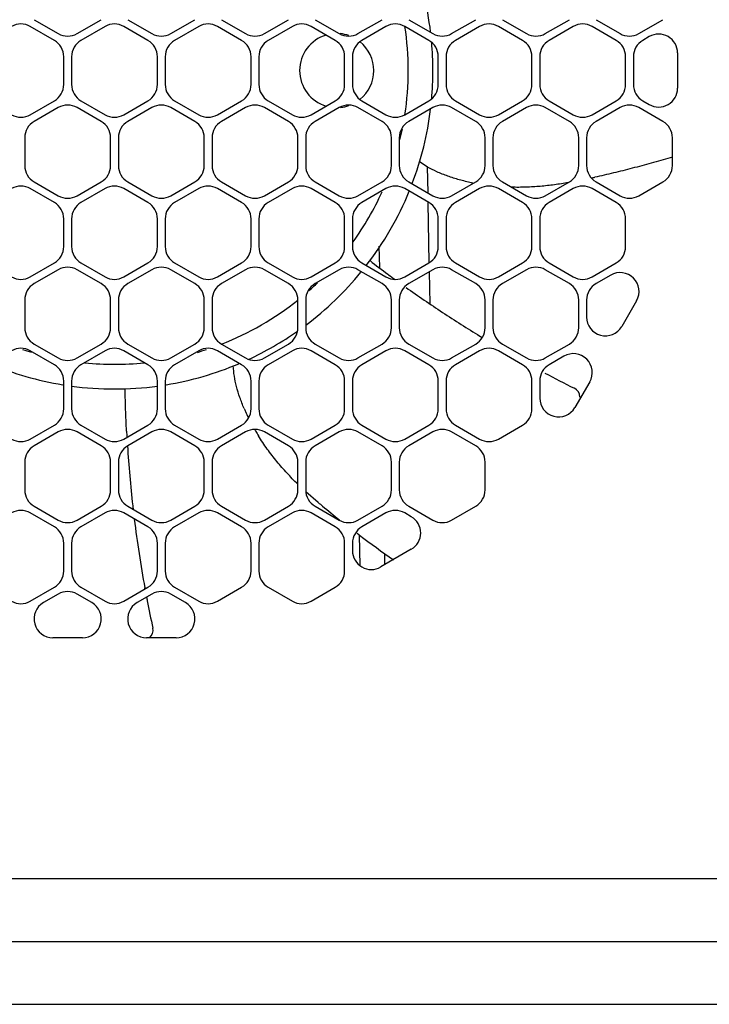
# Model space of a CAD drawing. Header units: inches. Extents: x 0 to 34, y 0 to 22.
# Tile 119 of 124: x 29.616 to 30.166, y 4.251 to 5.036. Entities that reach past the tile are written whole.
import ezdxf

# ---------------------------------------------------------------- set-up
doc = ezdxf.new("R2010")
doc.units = ezdxf.units.IN
doc.header["$LTSCALE"] = 1.87
doc.header["$MEASUREMENT"] = 0
doc.layers.get('0').update_dxf_attribs({"linetype": 'CONTINUOUS'})
doc.layers.add('DIMENSIONS', color=7, linetype='CONTINUOUS')
doc.styles.get("Standard").update_dxf_attribs({"font": 'txt', "width": 0.8})
doc.dimstyles.new('DIMSTYLE_1', dxfattribs={"dimtxt": 0.125, "dimasz": 0.18, "dimexe": 0.125, "dimexo": 0.0625, "dimgap": 0.0625, "dimtad": 0, "dimtih": 1, "dimtoh": 1, "dimdec": 3, "dimlfac": 2, "dimzin": 4, "dimdsep": 46, "dimtxsty": 'STANDARD', "dimblk": '_FILLED', "dimblk1": '_FILLED', "dimblk2": '_FILLED', "dimcen": 0.09, "dimadec": 0, "dimazin": 0, "dimtp": 0.001, "dimtm": 0.001, "dimtfac": 1, "dimtdec": 3, "dimtofl": 0, "dimtmove": 0, "dimatfit": 3, "dimldrblk": '_FILLED', "dimfxl": 1, "dimtolj": 1, "dimtzin": 4, "dimarcsym": 0})

# ---------------------------------------------------------------- blocks, each defined once
blk = doc.blocks.new('_FILLED')
at = {"color": 0, "linetype": 'BYBLOCK'}
blk.add_solid([(0, 0), (-1, 0.1736), (-1, -0.1736)], dxfattribs=at)
blk = doc.blocks.new('*D4')
at = {"layer": 'DIMENSIONS', "color": 2, "linetype": 'CONTINUOUS'}
for p, q in [((29.16451, 6.23064), (32.61655, 6.23064)), ((32.49155, 6.23064), (32.49155, 5.36594)), ((32.49155, 4.25125), (32.49155, 5.11594)), ((30.28505, 4.25125), (32.61655, 4.25125))]:
    blk.add_line(p, q, dxfattribs=at)
at = {"layer": 'DIMENSIONS', "color": 2, "linetype": 'CONTINUOUS', "xscale": 0.18, "yscale": 0.18, "zscale": 0.18}
for p, rotation in [((32.49155, 6.23064), 90), ((32.49155, 4.25125), 270)]:
    blk.add_blockref('_FILLED', p, dxfattribs=dict(at, rotation=rotation))
at = {"layer": 'DIMENSIONS', "color": 2, "linetype": 'CONTINUOUS', "insert": (32.49155, 5.30344), "char_height": 0.125, "width": 1.625, "attachment_point": 2, "line_spacing_factor": 0.9}
blk.add_mtext('(3.959{\\Ftxt.shx;\\W1.000000;\\H0.125000; }[100.55])', dxfattribs=at)

msp = doc.modelspace()

# ---------------------------------------------------------------- linework, layer by layer
at = {"color": 7, "linetype": 'CONTINUOUS'}
for p, q in [((29.62752, 5.03632), (29.64673, 5.02523)), ((29.66173, 5.02523), (29.68093, 5.03632)), ((29.70217, 5.03632), (29.72138, 5.02523)), ((29.73638, 5.02523), (29.75559, 5.03632)), ((29.77683, 5.03632), (29.79604, 5.02523)), ((29.81104, 5.02523), (29.83025, 5.03632)), ((29.85149, 5.03632), (29.8707, 5.02523)), ((29.8857, 5.02523), (29.9049, 5.03632)), ((29.92614, 5.03632), (29.94535, 5.02523)), ((29.96035, 5.02523), (29.97956, 5.03632)), ((30.0008, 5.03632), (30.02001, 5.02523)), ((30.03501, 5.02523), (30.05422, 5.03632)), ((30.07546, 5.03632), (30.09466, 5.02523)), ((30.10966, 5.02523), (30.12887, 5.03632)), ((29.64361, 5.01983), (29.6244, 5.03092)), ((29.68405, 5.03092), (29.66485, 5.01983)), ((29.71826, 5.01983), (29.69905, 5.03092)), ((29.75871, 5.03092), (29.7395, 5.01983)), ((29.79292, 5.01983), (29.77371, 5.03092)), ((29.83337, 5.03092), (29.81416, 5.01983)), ((29.86757, 5.01983), (29.84837, 5.03092)), ((29.90802, 5.03092), (29.88882, 5.01983)), ((29.94223, 5.01983), (29.92302, 5.03092)), ((29.98268, 5.03092), (29.96347, 5.01983)), ((30.01689, 5.01983), (29.99768, 5.03092)), ((30.05734, 5.03092), (30.03813, 5.01983)), ((30.09154, 5.01983), (30.07234, 5.03092)), ((30.11796, 5.02282), (30.11278, 5.01983)), ((30.14046, 5.00983), (30.14046, 4.98167)), ((29.65111, 4.98466), (29.65111, 5.00684)), ((29.65735, 5.00684), (29.65735, 4.98466)), ((29.72576, 4.98466), (29.72576, 5.00684)), ((29.732, 5.00684), (29.732, 4.98466)), ((29.80042, 4.98466), (29.80042, 5.00684)), ((29.80666, 5.00684), (29.80666, 4.98466)), ((29.87507, 4.98466), (29.87507, 5.00684)), ((29.88132, 5.00684), (29.88132, 4.98466)), ((29.94973, 4.98466), (29.94973, 5.00684)), ((29.95597, 5.00684), (29.95597, 4.98466)), ((30.02439, 4.98466), (30.02439, 5.00684)), ((30.03063, 5.00684), (30.03063, 4.98466)), ((30.09904, 4.98466), (30.09904, 5.00684)), ((30.10528, 5.00684), (30.10528, 4.98466)), ((29.6244, 4.96058), (29.64361, 4.97167)), ((29.66485, 4.97167), (29.68405, 4.96058)), ((29.69905, 4.96058), (29.71826, 4.97167)), ((29.7395, 4.97167), (29.75871, 4.96058)), ((29.77371, 4.96058), (29.79292, 4.97167)), ((29.81416, 4.97167), (29.83337, 4.96058)), ((29.84837, 4.96058), (29.86757, 4.97167)), ((29.88882, 4.97167), (29.90802, 4.96058)), ((29.92302, 4.96058), (29.94223, 4.97167)), ((29.96347, 4.97167), (29.98268, 4.96058)), ((29.99768, 4.96058), (30.01689, 4.97167)), ((30.03813, 4.97167), (30.05734, 4.96058)), ((30.07234, 4.96058), (30.09154, 4.97167)), ((30.11278, 4.97167), (30.11796, 4.96868)), ((29.64673, 4.96627), (29.62752, 4.95518)), ((29.68093, 4.95518), (29.66173, 4.96627)), ((29.72138, 4.96627), (29.70217, 4.95518)), ((29.75559, 4.95518), (29.73638, 4.96627)), ((29.79604, 4.96627), (29.77683, 4.95518)), ((29.83025, 4.95518), (29.81104, 4.96627)), ((29.8707, 4.96627), (29.85149, 4.95518)), ((29.9049, 4.95518), (29.8857, 4.96627)), ((29.94535, 4.96627), (29.92614, 4.95518)), ((29.97956, 4.95518), (29.96035, 4.96627)), ((30.02001, 4.96627), (30.0008, 4.95518)), ((30.05422, 4.95518), (30.03501, 4.96627)), ((30.09466, 4.96627), (30.07546, 4.95518)), ((30.12887, 4.95518), (30.10966, 4.96627)), ((29.62002, 4.94219), (29.62002, 4.92001)), ((29.68843, 4.92001), (29.68843, 4.94219)), ((29.69467, 4.94219), (29.69467, 4.92001)), ((29.76309, 4.92001), (29.76309, 4.94219)), ((29.76933, 4.94219), (29.76933, 4.92001)), ((29.83775, 4.92001), (29.83775, 4.94219)), ((29.84399, 4.94219), (29.84399, 4.92001)), ((29.9124, 4.92001), (29.9124, 4.94219)), ((29.91864, 4.94219), (29.91864, 4.92001)), ((29.98706, 4.92001), (29.98706, 4.94219)), ((29.9933, 4.94219), (29.9933, 4.92001)), ((30.06172, 4.92001), (30.06172, 4.94219)), ((30.06796, 4.94219), (30.06796, 4.92001)), ((30.13637, 4.92001), (30.13637, 4.94219)), ((29.94092, 4.91902), (29.93483, 4.92298)), ((30.13639, 4.92679), (30.13458, 4.92625)), ((29.94095, 4.91907), (29.94131, 4.89826)), ((29.62752, 4.90702), (29.64673, 4.89593)), ((29.66173, 4.89593), (29.68093, 4.90702)), ((29.70217, 4.90702), (29.72138, 4.89593)), ((29.73638, 4.89593), (29.75559, 4.90702)), ((29.77683, 4.90702), (29.79604, 4.89593)), ((29.81104, 4.89593), (29.83025, 4.90702)), ((29.85149, 4.90702), (29.8707, 4.89593)), ((29.8857, 4.89593), (29.9049, 4.90702)), ((29.92614, 4.90702), (29.94535, 4.89593)), ((29.96035, 4.89593), (29.97956, 4.90702)), ((30.0008, 4.90702), (30.02001, 4.89593)), ((30.03501, 4.89593), (30.05422, 4.90702)), ((30.07546, 4.90702), (30.09466, 4.89593)), ((30.10966, 4.89593), (30.12887, 4.90702)), ((29.64361, 4.89052), (29.6244, 4.90161)), ((29.68405, 4.90161), (29.66485, 4.89052)), ((29.71826, 4.89052), (29.69905, 4.90161)), ((29.75871, 4.90161), (29.7395, 4.89052)), ((29.79292, 4.89052), (29.77371, 4.90161)), ((29.83337, 4.90161), (29.81416, 4.89052)), ((29.86757, 4.89052), (29.84837, 4.90161)), ((29.90802, 4.90161), (29.88882, 4.89052)), ((29.94223, 4.89052), (29.92302, 4.90161)), ((29.98268, 4.90161), (29.96347, 4.89052)), ((30.01689, 4.89052), (29.99768, 4.90161)), ((30.05734, 4.90161), (30.03813, 4.89052)), ((30.09154, 4.89052), (30.07234, 4.90161)), ((29.94145, 4.89051), (29.94229, 4.84236)), ((29.65111, 4.85535), (29.65111, 4.87753)), ((29.65735, 4.87753), (29.65735, 4.85535)), ((29.72576, 4.85535), (29.72576, 4.87753)), ((29.732, 4.87753), (29.732, 4.85535)), ((29.80042, 4.85535), (29.80042, 4.87753)), ((29.80666, 4.87753), (29.80666, 4.85535)), ((29.87507, 4.85535), (29.87507, 4.87753)), ((29.88132, 4.87753), (29.88132, 4.85535)), ((29.94973, 4.85535), (29.94973, 4.87753)), ((29.95597, 4.87753), (29.95597, 4.85535)), ((30.02439, 4.85535), (30.02439, 4.87753)), ((30.03063, 4.87753), (30.03063, 4.85535)), ((30.09904, 4.85535), (30.09904, 4.87753)), ((29.90299, 4.83865), (29.90269, 4.85581)), ((29.6244, 4.83127), (29.64361, 4.84236)), ((29.64673, 4.83696), (29.62752, 4.82587)), ((29.68093, 4.82587), (29.66173, 4.83696)), ((29.66485, 4.84236), (29.68405, 4.83127)), ((29.69905, 4.83127), (29.71826, 4.84236)), ((29.72138, 4.83696), (29.70217, 4.82587)), ((29.75559, 4.82587), (29.73638, 4.83696)), ((29.7395, 4.84236), (29.75871, 4.83127)), ((29.77371, 4.83127), (29.79292, 4.84236)), ((29.79604, 4.83696), (29.77683, 4.82587)), ((29.83025, 4.82587), (29.81104, 4.83696)), ((29.81416, 4.84236), (29.83337, 4.83127)), ((29.84837, 4.83127), (29.86757, 4.84236)), ((29.8707, 4.83696), (29.85149, 4.82587)), ((29.9049, 4.82587), (29.8857, 4.83696)), ((29.88882, 4.84236), (29.90802, 4.83127)), ((29.92302, 4.83127), (29.94223, 4.84236)), ((29.94535, 4.83696), (29.92614, 4.82587)), ((29.97956, 4.82587), (29.96035, 4.83696)), ((29.96347, 4.84236), (29.98268, 4.83127)), ((29.99768, 4.83127), (30.01689, 4.84236)), ((30.02001, 4.83696), (30.0008, 4.82587)), ((30.05422, 4.82587), (30.03501, 4.83696)), ((30.03813, 4.84236), (30.05734, 4.83127)), ((30.07234, 4.83127), (30.09154, 4.84236)), ((29.90952, 4.83333), (29.91004, 4.83294)), ((29.94242, 4.83526), (29.94286, 4.80984)), ((30.08726, 4.83268), (30.07546, 4.82587)), ((29.62002, 4.81288), (29.62002, 4.7907)), ((29.68843, 4.7907), (29.68843, 4.81288)), ((29.69467, 4.81288), (29.69467, 4.7907)), ((29.76309, 4.7907), (29.76309, 4.81288)), ((29.76933, 4.81288), (29.76933, 4.7907)), ((29.83775, 4.7907), (29.83775, 4.81288)), ((29.84399, 4.81288), (29.84399, 4.7907)), ((29.9124, 4.7907), (29.9124, 4.81288)), ((29.91864, 4.81288), (29.91864, 4.7907)), ((29.98706, 4.7907), (29.98706, 4.81288)), ((29.9933, 4.81288), (29.9933, 4.7907)), ((30.06172, 4.7907), (30.06172, 4.81288)), ((30.06796, 4.81288), (30.06796, 4.79925)), ((30.10775, 4.81219), (30.09595, 4.79175)), ((29.98286, 4.78405), (29.9834, 4.78373)), ((29.9834, 4.78373), (29.98465, 4.78296)), ((29.62752, 4.77771), (29.64673, 4.76662)), ((29.66173, 4.76662), (29.68093, 4.77771)), ((29.70217, 4.77771), (29.72138, 4.76662)), ((29.73638, 4.76662), (29.75559, 4.77771)), ((29.77683, 4.77771), (29.79604, 4.76662)), ((29.81104, 4.76662), (29.83025, 4.77771)), ((29.85149, 4.77771), (29.8707, 4.76662)), ((29.8857, 4.76662), (29.9049, 4.77771)), ((29.92614, 4.77771), (29.94535, 4.76662)), ((29.96035, 4.76662), (29.97956, 4.77771)), ((30.0008, 4.77771), (30.02001, 4.76662)), ((30.03501, 4.76662), (30.05422, 4.77771)), ((29.64361, 4.76121), (29.6244, 4.7723)), ((29.68405, 4.7723), (29.66485, 4.76121)), ((29.71826, 4.76121), (29.69905, 4.7723)), ((29.75871, 4.7723), (29.7395, 4.76121)), ((29.79292, 4.76121), (29.77371, 4.7723)), ((29.83337, 4.7723), (29.81416, 4.76121)), ((29.86757, 4.76121), (29.84837, 4.7723)), ((29.90802, 4.7723), (29.88882, 4.76121)), ((29.94223, 4.76121), (29.92302, 4.7723)), ((29.98268, 4.7723), (29.96347, 4.76121)), ((30.01689, 4.76121), (29.99768, 4.7723)), ((30.04993, 4.76803), (30.03813, 4.76121)), ((29.65111, 4.72604), (29.65111, 4.74822)), ((29.65735, 4.74822), (29.65735, 4.72604)), ((29.72576, 4.72604), (29.72576, 4.74822)), ((29.732, 4.74822), (29.732, 4.72604)), ((29.80042, 4.72604), (29.80042, 4.74822)), ((29.80666, 4.74822), (29.80666, 4.72604)), ((29.87507, 4.72604), (29.87507, 4.74822)), ((29.88132, 4.74822), (29.88132, 4.72604)), ((29.94973, 4.72604), (29.94973, 4.74822)), ((29.95597, 4.74822), (29.95597, 4.72604)), ((30.02439, 4.72604), (30.02439, 4.74822)), ((30.03063, 4.74822), (30.03063, 4.73459)), ((30.07042, 4.74754), (30.05862, 4.72709)), ((29.6244, 4.70196), (29.64361, 4.71305)), ((29.66485, 4.71305), (29.68405, 4.70196)), ((29.69905, 4.70196), (29.71826, 4.71305)), ((29.7395, 4.71305), (29.75871, 4.70196)), ((29.77371, 4.70196), (29.79292, 4.71305)), ((29.81416, 4.71305), (29.83337, 4.70196)), ((29.84837, 4.70196), (29.86757, 4.71305)), ((29.88882, 4.71305), (29.90802, 4.70196)), ((29.92302, 4.70196), (29.94223, 4.71305)), ((29.96347, 4.71305), (29.98268, 4.70196)), ((29.99768, 4.70196), (30.01689, 4.71305)), ((29.64673, 4.70765), (29.62752, 4.69656)), ((29.68093, 4.69656), (29.66173, 4.70765)), ((29.72138, 4.70765), (29.70217, 4.69656)), ((29.75559, 4.69656), (29.73638, 4.70765)), ((29.79604, 4.70765), (29.77683, 4.69656)), ((29.83025, 4.69656), (29.81104, 4.70765)), ((29.8707, 4.70765), (29.85149, 4.69656)), ((29.9049, 4.69656), (29.8857, 4.70765)), ((29.94535, 4.70765), (29.92614, 4.69656)), ((29.97956, 4.69656), (29.96035, 4.70765)), ((29.62002, 4.68357), (29.62002, 4.66139)), ((29.68843, 4.66139), (29.68843, 4.68357)), ((29.69467, 4.68357), (29.69467, 4.66139)), ((29.76309, 4.66139), (29.76309, 4.68357)), ((29.76933, 4.68357), (29.76933, 4.66139)), ((29.83775, 4.66139), (29.83775, 4.68357)), ((29.84399, 4.68357), (29.84399, 4.66139)), ((29.9124, 4.66139), (29.9124, 4.68357)), ((29.91864, 4.68357), (29.91864, 4.66139)), ((29.98706, 4.66139), (29.98706, 4.68357)), ((29.85405, 4.65134), (29.84418, 4.65996)), ((29.62752, 4.6484), (29.64673, 4.63731)), ((29.66173, 4.63731), (29.68093, 4.6484)), ((29.70217, 4.6484), (29.72138, 4.63731)), ((29.73638, 4.63731), (29.75559, 4.6484)), ((29.77683, 4.6484), (29.79604, 4.63731)), ((29.81104, 4.63731), (29.83025, 4.6484)), ((29.85149, 4.6484), (29.8707, 4.63731)), ((29.8857, 4.63731), (29.9049, 4.6484)), ((29.92614, 4.6484), (29.94535, 4.63731)), ((29.96035, 4.63731), (29.97956, 4.6484)), ((29.64361, 4.6319), (29.6244, 4.64299)), ((29.68405, 4.64299), (29.66485, 4.6319)), ((29.71826, 4.6319), (29.69905, 4.64299)), ((29.75871, 4.64299), (29.7395, 4.6319)), ((29.79292, 4.6319), (29.77371, 4.64299)), ((29.83337, 4.64299), (29.81416, 4.6319)), ((29.86757, 4.6319), (29.84837, 4.64299)), ((29.90802, 4.64299), (29.88882, 4.6319)), ((29.9282, 4.64001), (29.92302, 4.64299)), ((29.8864, 4.62565), (29.88493, 4.62676)), ((29.88697, 4.62522), (29.8864, 4.62565)), ((29.88745, 4.60112), (29.88703, 4.62529)), ((29.65111, 4.59673), (29.65111, 4.61891)), ((29.65735, 4.61891), (29.65735, 4.59673)), ((29.72576, 4.59673), (29.72576, 4.61891)), ((29.732, 4.61891), (29.732, 4.59673)), ((29.80042, 4.59673), (29.80042, 4.61891)), ((29.80666, 4.61891), (29.80666, 4.59673)), ((29.87507, 4.59673), (29.87507, 4.61891)), ((29.88132, 4.61891), (29.88132, 4.61294)), ((29.9282, 4.61403), (29.90382, 4.59995)), ((29.90712, 4.60186), (29.90697, 4.61073)), ((29.6244, 4.57265), (29.64361, 4.58374)), ((29.64673, 4.57834), (29.63492, 4.57153)), ((29.67353, 4.57153), (29.66173, 4.57834)), ((29.66485, 4.58374), (29.68405, 4.57265)), ((29.69905, 4.57265), (29.71826, 4.58374)), ((29.72138, 4.57834), (29.70958, 4.57153)), ((29.71588, 4.58245), (29.71573, 4.58326)), ((29.74819, 4.57153), (29.73638, 4.57834)), ((29.7395, 4.58374), (29.75871, 4.57265)), ((29.77371, 4.57265), (29.79292, 4.58374)), ((29.81416, 4.58374), (29.83337, 4.57265)), ((29.84837, 4.57265), (29.86757, 4.58374)), ((29.66603, 4.54354), (29.64242, 4.54354)), ((29.74069, 4.54354), (29.71708, 4.54354)), ((30.6678, 4.35125), (26.9653, 4.35125)), ((28.87905, 4.30125), (30.25405, 4.30125)), ((28.87905, 4.25125), (30.25405, 4.25125))]:
    msp.add_line(p, q, dxfattribs=at)
for centre, radius, start, end in [((29.69155, 4.9958), 0.25394, 6.96704, 20.7295), ((29.6169, 5.01793), 0.015, 60, 120), ((29.69155, 5.01793), 0.015, 60, 120), ((29.76621, 5.01793), 0.015, 60, 120), ((29.84087, 5.01793), 0.015, 60, 120), ((29.91552, 5.01793), 0.015, 60, 120), ((29.99018, 5.01793), 0.015, 60, 120), ((30.06484, 5.01793), 0.015, 60, 120), ((29.65423, 5.03822), 0.015, 240, 300), ((29.72888, 5.03822), 0.015, 240, 300), ((29.80354, 5.03822), 0.015, 240, 300), ((29.8782, 5.03822), 0.015, 240, 300), ((29.86872, 4.9958), 0.02953, 70.64058, 84.70215), ((29.69155, 4.9958), 0.23425, 351.34452, 8.62972), ((29.95285, 5.03822), 0.015, 240, 300), ((30.02751, 5.03822), 0.015, 240, 300), ((30.10216, 5.03822), 0.015, 240, 300), ((30.12546, 5.00983), 0.015, 0, 120), ((29.63611, 5.00684), 0.015, 0, 60), ((29.67235, 5.00684), 0.015, 120, 180), ((29.71076, 5.00684), 0.015, 0, 60), ((29.747, 5.00684), 0.015, 120, 180), ((29.78542, 5.00684), 0.015, 0, 60), ((29.82166, 5.00684), 0.015, 120, 180), ((29.86872, 4.9958), 0.02953, 106.57054, 253.68087), ((29.86007, 5.00684), 0.015, 0, 60), ((29.89632, 5.00684), 0.015, 120, 180), ((29.86872, 4.9958), 0.02953, 309.03911, 50.81633), ((29.93473, 5.00684), 0.015, 0, 60), ((29.69155, 4.9958), 0.25394, 354.80867, 5.16577), ((29.97097, 5.00684), 0.015, 120, 180), ((30.00939, 5.00684), 0.015, 0, 60), ((30.04563, 5.00684), 0.015, 120, 180), ((30.08404, 5.00684), 0.015, 0, 60), ((30.12028, 5.00684), 0.015, 120, 180), ((29.63611, 4.98466), 0.015, 300, 360), ((29.67235, 4.98466), 0.015, 180, 240), ((29.71076, 4.98466), 0.015, 300, 360), ((29.747, 4.98466), 0.015, 180, 240), ((29.78542, 4.98466), 0.015, 300, 360), ((29.82166, 4.98466), 0.015, 180, 240), ((29.86007, 4.98466), 0.015, 300, 360), ((29.89632, 4.98466), 0.015, 180, 240), ((29.93473, 4.98466), 0.015, 300, 360), ((29.97097, 4.98466), 0.015, 180, 240), ((30.00939, 4.98466), 0.015, 300, 360), ((30.04563, 4.98466), 0.015, 180, 240), ((30.08404, 4.98466), 0.015, 300, 360), ((30.12028, 4.98466), 0.015, 180, 240), ((30.12546, 4.98167), 0.015, 240, 360), ((29.65423, 4.95327), 0.015, 60, 120), ((29.72888, 4.95327), 0.015, 60, 120), ((29.80354, 4.95327), 0.015, 60, 120), ((29.8782, 4.95327), 0.015, 60, 120), ((29.86872, 4.9958), 0.02953, 276.06999, 288.92469), ((29.69155, 4.9958), 0.25394, 339.24558, 353.00813), ((29.95285, 4.95327), 0.015, 60, 120), ((30.02751, 4.95327), 0.015, 60, 120), ((30.10216, 4.95327), 0.015, 60, 120), ((29.6169, 4.97357), 0.015, 240, 300), ((29.63502, 4.94219), 0.015, 120, 180), ((29.67343, 4.94219), 0.015, 0, 60), ((29.69155, 4.97357), 0.015, 240, 300), ((29.70967, 4.94219), 0.015, 120, 180), ((29.74809, 4.94219), 0.015, 0, 60), ((29.76621, 4.97357), 0.015, 240, 300), ((29.78433, 4.94219), 0.015, 120, 180), ((29.82275, 4.94219), 0.015, 0, 60), ((29.84087, 4.97357), 0.015, 240, 300), ((29.85899, 4.94219), 0.015, 120, 180), ((29.8974, 4.94219), 0.015, 0, 60), ((29.91552, 4.97357), 0.015, 240, 300), ((29.93364, 4.94219), 0.015, 120, 180), ((29.97206, 4.94219), 0.015, 0, 60), ((29.99018, 4.97357), 0.015, 240, 300), ((30.0083, 4.94219), 0.015, 120, 180), ((30.04672, 4.94219), 0.015, 0, 60), ((30.06484, 4.97357), 0.015, 240, 300), ((30.08296, 4.94219), 0.015, 120, 180), ((30.12137, 4.94219), 0.015, 0, 60), ((29.69155, 4.9958), 0.23425, 346.33515, 348.45567), ((29.63502, 4.92001), 0.015, 180, 240), ((29.67343, 4.92001), 0.015, 300, 360), ((29.70967, 4.92001), 0.015, 180, 240), ((29.74809, 4.92001), 0.015, 300, 360), ((29.78433, 4.92001), 0.015, 180, 240), ((29.82275, 4.92001), 0.015, 300, 360), ((29.85899, 4.92001), 0.015, 180, 240), ((29.8974, 4.92001), 0.015, 300, 360), ((29.93364, 4.92001), 0.015, 180, 240), ((29.97206, 4.92001), 0.015, 300, 360), ((30.0083, 4.92001), 0.015, 180, 240), ((30.04672, 4.92001), 0.015, 300, 360), ((30.08296, 4.92001), 0.015, 180, 240), ((30.12137, 4.92001), 0.015, 300, 360), ((29.92735, 5.57923), 0.68458, 282.17825, 282.42405), ((29.6169, 4.88862), 0.015, 60, 120), ((29.69155, 4.88862), 0.015, 60, 120), ((29.76621, 4.88862), 0.015, 60, 120), ((29.84087, 4.88862), 0.015, 60, 120), ((29.69155, 4.9958), 0.23425, 324.29819, 335.60538), ((29.69155, 4.9958), 0.25394, 322.23389, 337.75006), ((29.91552, 4.88862), 0.015, 60, 120), ((30.00886, 5.06345), 0.1605, 258.2438, 258.85301), ((29.99018, 4.88862), 0.015, 60, 120), ((30.06484, 4.88862), 0.015, 60, 120), ((29.65423, 4.90892), 0.015, 240, 300), ((29.72888, 4.90892), 0.015, 240, 300), ((29.80354, 4.90892), 0.015, 240, 300), ((29.8782, 4.90892), 0.015, 240, 300), ((29.95285, 4.90892), 0.015, 240, 300), ((30.02751, 4.90892), 0.015, 240, 300), ((30.10216, 4.90892), 0.015, 240, 300), ((29.63611, 4.87753), 0.015, 0, 60), ((29.67235, 4.87753), 0.015, 120, 180), ((29.71076, 4.87753), 0.015, 0, 60), ((29.747, 4.87753), 0.015, 120, 180), ((29.78542, 4.87753), 0.015, 0, 60), ((29.82166, 4.87753), 0.015, 120, 180), ((29.86007, 4.87753), 0.015, 0, 60), ((29.89632, 4.87753), 0.015, 120, 180), ((29.93473, 4.87753), 0.015, 0, 60), ((29.97097, 4.87753), 0.015, 120, 180), ((30.00939, 4.87753), 0.015, 0, 60), ((30.04563, 4.87753), 0.015, 120, 180), ((30.08404, 4.87753), 0.015, 0, 60), ((29.63611, 4.85535), 0.015, 300, 360), ((29.67235, 4.85535), 0.015, 180, 240), ((29.71076, 4.85535), 0.015, 300, 360), ((29.747, 4.85535), 0.015, 180, 240), ((29.78542, 4.85535), 0.015, 300, 360), ((29.82166, 4.85535), 0.015, 180, 240), ((29.86007, 4.85535), 0.015, 300, 360), ((29.89632, 4.85535), 0.015, 180, 240), ((29.93473, 4.85535), 0.015, 300, 360), ((29.97097, 4.85535), 0.015, 180, 240), ((30.00939, 4.85535), 0.015, 300, 360), ((30.04563, 4.85535), 0.015, 180, 240), ((30.08404, 4.85535), 0.015, 300, 360), ((30.28121, 5.33356), 0.62321, 231.73883, 233.38676), ((29.65423, 4.82397), 0.015, 60, 120), ((29.72888, 4.82397), 0.015, 60, 120), ((29.80354, 4.82397), 0.015, 60, 120), ((29.8782, 4.82397), 0.015, 60, 120), ((29.95285, 4.82397), 0.015, 60, 120), ((30.02751, 4.82397), 0.015, 60, 120), ((29.6169, 4.84426), 0.015, 240, 300), ((29.69155, 4.84426), 0.015, 240, 300), ((29.76621, 4.84426), 0.015, 240, 300), ((29.84087, 4.84426), 0.015, 240, 300), ((29.69155, 4.9958), 0.25394, 306.93952, 320.70247), ((29.91552, 4.84426), 0.015, 240, 300), ((30.34068, 5.41297), 0.72241, 233.40782, 233.92907), ((29.99018, 4.84426), 0.015, 240, 300), ((30.06484, 4.84426), 0.015, 240, 300), ((30.09476, 4.81969), 0.015, 330, 120), ((29.63502, 4.81288), 0.015, 120, 180), ((29.67343, 4.81288), 0.015, 0, 60), ((29.70967, 4.81288), 0.015, 120, 180), ((29.74809, 4.81288), 0.015, 0, 60), ((29.78433, 4.81288), 0.015, 120, 180), ((29.82275, 4.81288), 0.015, 0, 60), ((29.85899, 4.81288), 0.015, 120, 180), ((29.69155, 4.9958), 0.23425, 311.4083, 313.73042), ((29.8974, 4.81288), 0.015, 0, 60), ((29.93364, 4.81288), 0.015, 120, 180), ((29.97206, 4.81288), 0.015, 0, 60), ((30.0083, 4.81288), 0.015, 120, 180), ((30.04672, 4.81288), 0.015, 0, 60), ((30.08296, 4.81288), 0.015, 120, 180), ((29.69155, 4.9958), 0.23425, 291.36098, 308.63207), ((30.08296, 4.79925), 0.015, 180, 330), ((29.63502, 4.7907), 0.015, 180, 240), ((29.67343, 4.7907), 0.015, 300, 360), ((29.70967, 4.7907), 0.015, 180, 240), ((29.74809, 4.7907), 0.015, 300, 360), ((29.78433, 4.7907), 0.015, 180, 240), ((29.82275, 4.7907), 0.015, 300, 360), ((29.85899, 4.7907), 0.015, 180, 240), ((29.8974, 4.7907), 0.015, 300, 360), ((29.93364, 4.7907), 0.015, 180, 240), ((29.97206, 4.7907), 0.015, 300, 360), ((30.0083, 4.7907), 0.015, 180, 240), ((30.04672, 4.7907), 0.015, 300, 360), ((29.69155, 4.9958), 0.25394, 294.84473, 305.07245), ((29.6169, 4.75931), 0.015, 60, 120), ((29.69155, 4.9958), 0.23425, 251.74974, 253.57151), ((29.69155, 4.75931), 0.015, 60, 120), ((29.69155, 4.9958), 0.23425, 286.38204, 288.26444), ((29.76621, 4.75931), 0.015, 60, 120), ((29.84087, 4.75931), 0.015, 60, 120), ((29.91552, 4.75931), 0.015, 60, 120), ((29.99018, 4.75931), 0.015, 60, 120), ((29.65423, 4.77961), 0.015, 240, 300), ((29.72888, 4.77961), 0.015, 240, 300), ((29.80354, 4.77961), 0.015, 240, 300), ((29.8782, 4.77961), 0.015, 240, 300), ((29.95285, 4.77961), 0.015, 240, 300), ((30.02751, 4.77961), 0.015, 240, 300), ((30.05743, 4.75504), 0.015, 330, 120), ((29.69155, 4.9958), 0.25394, 247.03696, 260.67265), ((29.63611, 4.74822), 0.015, 0, 60), ((29.67235, 4.74822), 0.015, 120, 180), ((29.69155, 4.9958), 0.23425, 264.23723, 275.78252), ((29.71076, 4.74822), 0.015, 0, 60), ((29.747, 4.74822), 0.015, 120, 180), ((29.69155, 4.9958), 0.25394, 279.33094, 292.96579), ((29.78542, 4.74822), 0.015, 0, 60), ((29.82166, 4.74822), 0.015, 120, 180), ((29.86007, 4.74822), 0.015, 0, 60), ((29.89632, 4.74822), 0.015, 120, 180), ((29.93473, 4.74822), 0.015, 0, 60), ((29.97097, 4.74822), 0.015, 120, 180), ((30.00939, 4.74822), 0.015, 0, 60), ((30.04563, 4.74822), 0.015, 120, 180), ((30.49548, 5.62534), 0.98521, 242.10534, 243.65292), ((29.69155, 4.9958), 0.25394, 262.2515, 277.75139), ((30.05471, 4.73543), 0.00787, 0.00001, 63.65192), ((30.04563, 4.73459), 0.015, 180, 330), ((29.92943, 4.78381), 0.14627, 203.12966, 204.14949), ((29.63611, 4.72604), 0.015, 300, 360), ((29.67235, 4.72604), 0.015, 180, 240), ((29.71076, 4.72604), 0.015, 300, 360), ((29.747, 4.72604), 0.015, 180, 240), ((29.78542, 4.72604), 0.015, 300, 360), ((29.93613, 4.78685), 0.15364, 204.16376, 206.2452), ((29.82166, 4.72604), 0.015, 180, 240), ((29.86007, 4.72604), 0.015, 300, 360), ((29.89632, 4.72604), 0.015, 180, 240), ((29.93473, 4.72604), 0.015, 300, 360), ((29.97097, 4.72604), 0.015, 180, 240), ((30.00939, 4.72604), 0.015, 300, 360), ((29.65423, 4.69466), 0.015, 60, 120), ((30.80949, 4.76833), 1.10994, 183.10883, 183.35426), ((29.72888, 4.69466), 0.015, 60, 120), ((29.80354, 4.69466), 0.015, 60, 120), ((29.9523, 4.79542), 0.17194, 210.01755, 210.60022), ((29.95672, 4.79805), 0.17708, 210.60326, 211.84376), ((29.8782, 4.69466), 0.015, 60, 120), ((29.95285, 4.69466), 0.015, 60, 120), ((29.6169, 4.71495), 0.015, 240, 300), ((29.63502, 4.68357), 0.015, 120, 180), ((29.67343, 4.68357), 0.015, 0, 60), ((29.69155, 4.71495), 0.015, 240, 300), ((29.70967, 4.68357), 0.015, 120, 180), ((30.71166, 4.76162), 1.01188, 183.68785, 186.3999), ((29.74809, 4.68357), 0.015, 0, 60), ((29.76621, 4.71495), 0.015, 240, 300), ((29.78433, 4.68357), 0.015, 120, 180), ((29.82275, 4.68357), 0.015, 0, 60), ((29.84087, 4.71495), 0.015, 240, 300), ((29.85899, 4.68357), 0.015, 120, 180), ((29.8974, 4.68357), 0.015, 0, 60), ((29.91552, 4.71495), 0.015, 240, 300), ((29.93364, 4.68357), 0.015, 120, 180), ((29.97206, 4.68357), 0.015, 0, 60), ((29.99018, 4.71495), 0.015, 240, 300), ((29.63502, 4.66139), 0.015, 180, 240), ((29.67343, 4.66139), 0.015, 300, 360), ((29.70967, 4.66139), 0.015, 180, 240), ((29.74809, 4.66139), 0.015, 300, 360), ((29.78433, 4.66139), 0.015, 180, 240), ((29.82275, 4.66139), 0.015, 300, 360), ((29.85899, 4.66139), 0.015, 180, 240), ((29.8974, 4.66139), 0.015, 300, 360), ((29.93364, 4.66139), 0.015, 180, 240), ((29.97206, 4.66139), 0.015, 300, 360), ((30.68156, 4.75853), 0.98161, 186.41668, 186.59273), ((30.19638, 5.05635), 0.53031, 229.79397, 230.26564), ((30.3099, 5.19371), 0.70851, 230.30681, 231.71376), ((29.6169, 4.63), 0.015, 60, 120), ((29.69155, 4.63), 0.015, 60, 120), ((29.76621, 4.63), 0.015, 60, 120), ((29.84087, 4.63), 0.015, 60, 120), ((29.91552, 4.63), 0.015, 60, 120), ((29.9207, 4.62702), 0.015, 300, 60), ((29.65423, 4.6503), 0.015, 240, 300), ((30.67819, 4.7582), 0.97823, 187.05, 190.302), ((29.72888, 4.6503), 0.015, 240, 300), ((29.80354, 4.6503), 0.015, 240, 300), ((29.8782, 4.6503), 0.015, 240, 300), ((29.95285, 4.6503), 0.015, 240, 300), ((29.63611, 4.61891), 0.015, 0, 60), ((29.67235, 4.61891), 0.015, 120, 180), ((29.71076, 4.61891), 0.015, 0, 60), ((29.747, 4.61891), 0.015, 120, 180), ((29.78542, 4.61891), 0.015, 0, 60), ((29.82166, 4.61891), 0.015, 120, 180), ((29.86007, 4.61891), 0.015, 0, 60), ((29.89632, 4.61891), 0.015, 120, 180), ((30.45093, 5.3756), 0.93868, 233.07264, 235.10096), ((29.89632, 4.61294), 0.015, 180, 300), ((29.63611, 4.59673), 0.015, 300, 360), ((29.67235, 4.59673), 0.015, 180, 240), ((29.71076, 4.59673), 0.015, 300, 360), ((29.747, 4.59673), 0.015, 180, 240), ((29.78542, 4.59673), 0.015, 300, 360), ((29.82166, 4.59673), 0.015, 180, 240), ((29.86007, 4.59673), 0.015, 300, 360), ((29.65423, 4.56535), 0.015, 60, 120), ((29.72888, 4.56535), 0.015, 60, 120), ((29.6169, 4.58564), 0.015, 240, 300), ((29.64242, 4.55854), 0.015, 120, 270), ((29.66603, 4.55854), 0.015, 270, 60), ((29.69155, 4.58564), 0.015, 240, 300), ((29.71708, 4.55854), 0.015, 120, 270), ((30.67773, 4.75809), 0.97776, 190.73591, 190.90727), ((30.674, 4.75736), 0.97396, 190.90646, 192.22047), ((29.74069, 4.55854), 0.015, 270, 60), ((29.76621, 4.58564), 0.015, 240, 300), ((29.84087, 4.58564), 0.015, 240, 300), ((29.71442, 4.54953), 0.00787, 310.09752, 12.22334)]:
    msp.add_arc(centre, radius, start, end, dxfattribs=at)
for points, knots in [([(30.13458, 4.92625), (30.12957, 4.92477), (30.11953, 4.92189), (30.10445, 4.91783), (30.08949, 4.91407), (30.07955, 4.91177), (30.07463, 4.91069)], [0, 0, 0, 0, 0.252713, 0.506011, 0.75608, 1, 1, 1, 1]), ([(29.97616, 4.90631), (29.9729, 4.90699), (29.96653, 4.90853), (29.95735, 4.91141), (29.94879, 4.91484), (29.94344, 4.91756), (29.94092, 4.91902)], [0, 0, 0, 0, 0.265395, 0.522185, 0.767778, 1, 1, 1, 1]), ([(30.05345, 4.90644), (30.04973, 4.90579), (30.04229, 4.90461), (30.03103, 4.90333), (30.0196, 4.90264), (30.01192, 4.90261), (30.00804, 4.90272)], [0, 0, 0, 0, 0.248006, 0.495281, 0.74491, 1, 1, 1, 1]), ([(29.92398, 4.82284), (29.92878, 4.81944), (29.93845, 4.81274), (29.95311, 4.80292), (29.9679, 4.79334), (29.97786, 4.78712), (29.98286, 4.78405)], [0, 0, 0, 0, 0.250357, 0.500456, 0.750307, 1, 1, 1, 1]), ([(29.79491, 4.72635), (29.79368, 4.72924), (29.79144, 4.73499), (29.7888, 4.74363), (29.78701, 4.752), (29.78642, 4.75752), (29.7863, 4.7602)], [0, 0, 0, 0, 0.269045, 0.526755, 0.770929, 1, 1, 1, 1]), ([(29.70119, 4.70814), (29.70104, 4.71095), (29.70047, 4.72224), (29.70012, 4.73353), (29.70008, 4.742)], [0, 0, 0, 0, 0.249917, 1, 1, 1, 1]), ([(29.83764, 4.66609), (29.83474, 4.6689), (29.82904, 4.67471), (29.82092, 4.684), (29.81326, 4.69396), (29.80854, 4.701), (29.80629, 4.70462)], [0, 0, 0, 0, 0.24342, 0.490111, 0.743124, 1, 1, 1, 1])]:
    msp.add_open_spline(points, degree=3, knots=knots, dxfattribs=at)

# ---------------------------------------------------------------- dimensions: what is measured, and where the dimension line sits
at = {"layer": 'DIMENSIONS', "color": 2, "linetype": 'CONTINUOUS'}
dim = msp.add_linear_dim(base=(32.49155, 4.25125), p1=(29.10201, 6.23064), p2=(30.22255, 4.25125), angle=270, text='(<>)', dimstyle='DIMSTYLE_1', dxfattribs=at)
dim.commit()
dim.dimension.update_dxf_attribs({"geometry": '*D4', "text_midpoint": (32.49155, 5.24094), "dimtype": 160})

doc.saveas('drawing.dxf')
